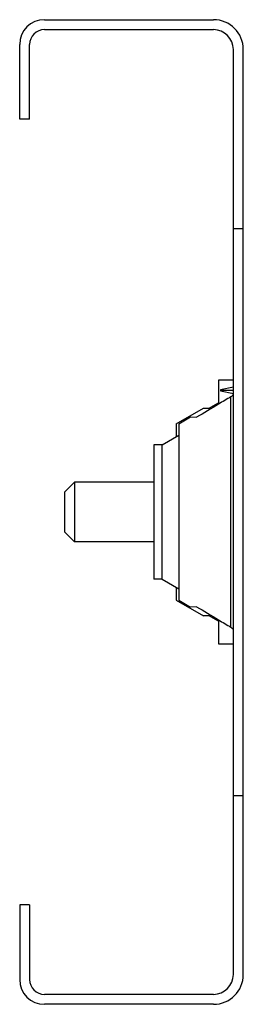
# Model space of a CAD drawing. Header units: millimetres. Extents: x 29.9 to 52.4, y 7.7 to 106.7.
import ezdxf

# ---------------------------------------------------------------- set-up
doc = ezdxf.new("R2010")
doc.units = ezdxf.units.MM
doc.header["$LTSCALE"] = 7.478544
doc.layers.get('0').update_dxf_attribs({"linetype": 'CONTINUOUS'})

msp = doc.modelspace()

# ---------------------------------------------------------------- linework, layer by layer
at = {"color": 7}
for p, q in [((32.372, 106.653), (49.372, 106.653)), ((32.372, 105.653), (49.372, 105.653)), ((29.872, 96.653), (29.872, 104.153)), ((30.872, 96.653), (30.872, 104.153)), ((51.372, 10.653), (51.372, 103.653)), ((52.372, 10.653), (52.372, 103.653)), ((30.872, 96.653), (29.872, 96.653)), ((51.372, 85.653), (52.372, 85.653)), ((49.872, 70.393), (49.872, 67.995)), ((51.372, 70.393), (49.872, 70.393)), ((51.372, 69.704), (50.072, 69.452)), ((50.072, 69.452), (50.072, 69.333)), ((50.072, 69.392), (51.372, 69.391)), ((50.072, 69.333), (51.391, 69.078)), ((51.122, 45.566), (51.122, 68.741)), ((45.622, 66.019), (48.376, 67.609)), ((48.376, 67.609), (48.931, 67.581)), ((45.872, 66.019), (47.067, 66.709)), ((47.067, 66.709), (47.678, 66.675)), ((45.622, 66.019), (45.622, 64.72)), ((45.872, 66.019), (45.872, 48.287)), ((44.207, 63.903), (45.872, 64.865)), ((43.372, 63.903), (43.372, 50.403)), ((44.207, 63.903), (43.372, 63.903)), ((44.207, 50.403), (44.207, 63.903)), ((35.372, 60.153), (34.372, 59.153)), ((35.372, 60.153), (35.372, 54.153)), ((43.372, 60.153), (35.372, 60.153)), ((34.372, 59.153), (34.372, 55.153)), ((35.372, 54.153), (34.372, 55.153)), ((43.372, 54.153), (35.372, 54.153)), ((44.207, 50.403), (43.372, 50.403)), ((44.207, 50.403), (45.872, 49.442)), ((45.622, 49.586), (45.622, 48.287)), ((45.622, 48.287), (48.376, 46.697)), ((45.872, 48.287), (47.067, 47.597)), ((47.678, 47.631), (47.067, 47.597)), ((48.931, 46.725), (48.376, 46.697)), ((49.872, 46.311), (49.872, 43.893)), ((49.872, 43.893), (51.372, 43.893)), ((51.372, 28.653), (52.372, 28.653)), ((30.872, 17.653), (29.872, 17.653)), ((29.872, 17.653), (29.872, 10.153)), ((30.872, 17.653), (30.872, 10.153)), ((49.372, 8.653), (32.372, 8.653)), ((49.372, 7.653), (32.372, 7.653))]:
    msp.add_line(p, q, dxfattribs=at)
for centre, radius, start, end in [((32.372, 104.153), 2.5, 90, 180), ((49.372, 103.653), 3, 0, 90), ((32.372, 104.153), 1.5, 90, 180), ((49.372, 103.653), 2, 0, 90), ((388.312, -497.912), 659.388, 120.755042, 120.881521), ((306.41, -361.094), 499.929, 120.87376, 121.16723), ((305.518, 473.906), 498.189, 238.83153, 239.12602), ((390.971, 616.698), 664.597, 239.119987, 239.245473), ((32.372, 10.153), 2.5, 180, 270), ((32.372, 10.153), 1.5, 180, 270), ((49.372, 10.653), 3, 270, 360), ((49.372, 10.653), 2, 270, 360)]:
    msp.add_arc(centre, radius, start, end, dxfattribs=at)
for points, knots in [([(51.122, 68.741), (51.15, 68.758), (51.19, 68.786), (51.241, 68.828), (51.276, 68.86), (51.31, 68.894), (51.336, 68.923), (51.355, 68.946), (51.365, 68.962), (51.372, 68.971), (51.373, 68.979), (51.372, 68.98)], [0, 0, 0, 0, 0.280291, 0.419608, 0.55806, 0.695137, 0.829647, 0.892373, 0.94899, 0.986195, 1, 1, 1, 1]), ([(51.372, 45.332), (51.368, 45.342), (51.353, 45.362), (51.328, 45.392), (51.298, 45.424), (51.256, 45.466), (51.198, 45.515), (51.148, 45.549), (51.122, 45.566)], [0, 0, 0, 0, 0.091654, 0.213369, 0.342118, 0.472183, 0.73501, 1, 1, 1, 1])]:
    msp.add_open_spline(points, degree=3, knots=knots, dxfattribs=at)
for points in [[(48.931, 67.581), (49.245, 67.769), (49.558, 67.957), (49.872, 68.144)], [(49.872, 46.162), (49.558, 46.349), (49.245, 46.537), (48.931, 46.725)]]:
    msp.add_open_spline(points, degree=3, dxfattribs=at)

doc.saveas('drawing.dxf')
